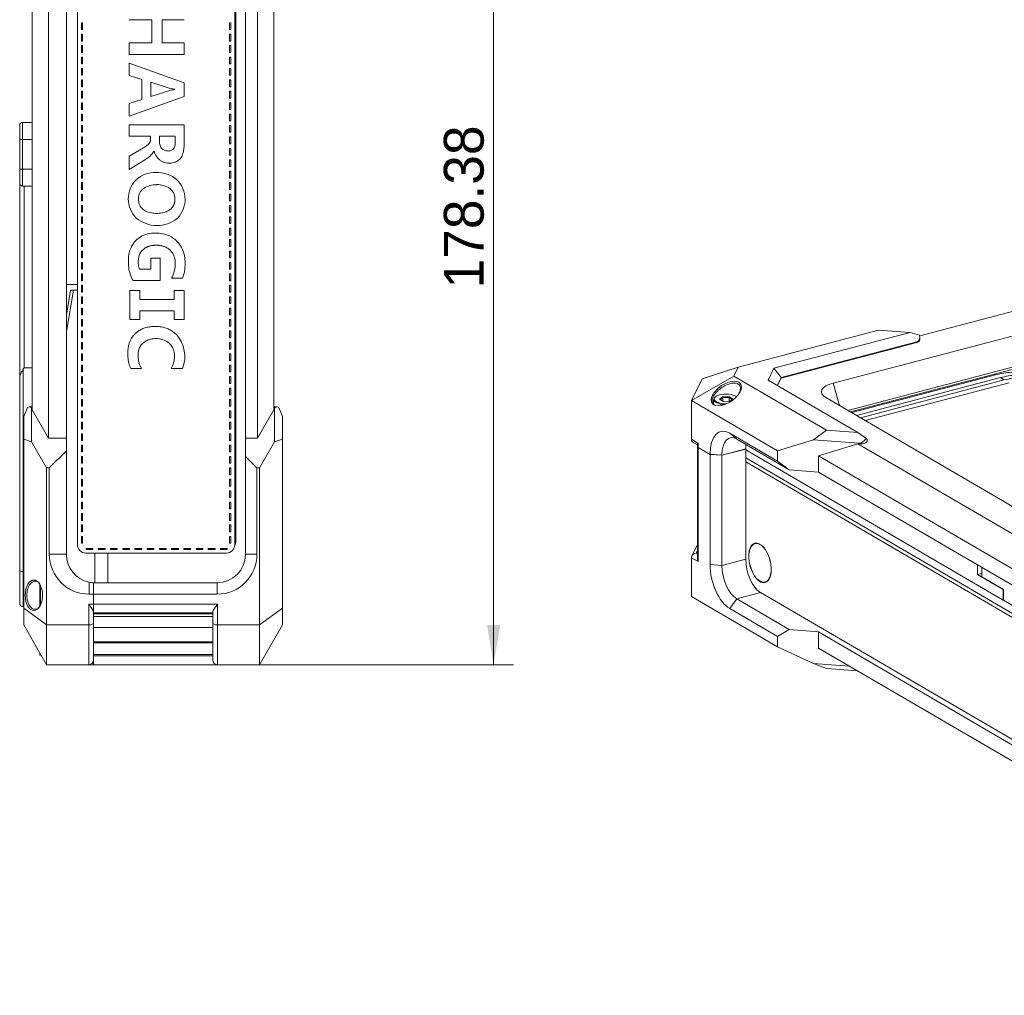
# Model space of a CAD drawing. Header units: millimetres. Extents: x 0 to 841, y 0 to 594.
# Tile 13 of 19: x 398 to 571, y 250 to 422. Entities that reach past the tile are written whole.
import ezdxf

# ---------------------------------------------------------------- set-up
doc = ezdxf.new("R2010")
doc.units = ezdxf.units.MM
doc.layers.get('0').update_dxf_attribs({"lineweight": 18})
for name, color, linetype, lineweight in [('30MM销_', 7, 'Continuous', 18), ('Default', 7, 'Continuous', 18), ('主壳R2R2鍑_PAR_1', 7, 'Continuous', 18), ('手带PX2_', 7, 'Continuous', 18), ('支撑板鏉块弶_閺俖', 7, 'Continuous', 18), ('支架固鍥哄畾鏉_', 7, 'Continuous', 18), ('正面保淇1', 7, 'Continuous', 18), ('电池仓3', 7, 'Continuous', 18), ('背部螺母-数E_J(UP溇_', 7, 'Continuous', 18), ('背面D', 7, 'Continuous', 18)]:
    doc.layers.add(name, color=color, linetype=linetype, lineweight=lineweight)
doc.styles.add('SEACAD_Arial', font='txt', dxfattribs={"width": 0.7})
doc.dimstyles.new('国标', dxfattribs={"dimtxt": 7, "dimasz": 7, "dimexe": 3.5, "dimexo": 0, "dimgap": 1.75, "dimtad": 1, "dimdsep": 46, "dimtxsty": 'SEACAD_Arial', "dimblk": '_CAXARROW', "dimcen": 3.5, "dimdle": 14, "dimadec": 1, "dimazin": 0, "dimtfac": 0.5, "dimtdec": 3, "dimtmove": 0, "dimatfit": 3, "dimfxl": 1, "dimtolj": 1, "dimarcsym": 0})

# ---------------------------------------------------------------- blocks, each defined once
blk = doc.blocks.new('SE4')
at = {"layer": '30MM销_', "color": 7, "linetype": 'Continuous'}
for p, q in [((431.8, 315.06), (410.8, 315.06)), ((410.8, 312.56), (431.8, 312.56))]:
    blk.add_line(p, q, dxfattribs=at)
at = {"layer": '主壳R2R2鍑_PAR_1', "color": 7, "linetype": 'Continuous'}
for p, q in [((435.85, 465.22), (435.85, 330.22)), ((406.05, 375.31), (408.05, 375.31)), ((435.85, 330.22), (435.67, 330.22)), ((413.35, 322.92), (413.35, 328.15))]:
    blk.add_line(p, q, dxfattribs=at)
blk.add_arc((434.05, 330.22), 1.8, 334.1724, 360, dxfattribs=at)
at = {"layer": '手带PX2_', "color": 7, "linetype": 'Continuous'}
for p, q in [((407.99, 329.65), (407.99, 468.02)), ((435.67, 468.02), (435.67, 329.65)), ((408.9, 421.31), (408.69, 421.31)), ((408.69, 421.31), (408.69, 420.11)), ((408.9, 420.11), (408.9, 421.31)), ((417.12, 421.86), (421.1, 421.86)), ((421.1, 421.86), (421.1, 417.79)), ((422.87, 417.79), (422.87, 421.86)), ((422.87, 421.86), (426.76, 421.86)), ((434.97, 421.31), (434.76, 421.31)), ((434.76, 421.31), (434.76, 420.11)), ((434.97, 420.11), (434.97, 421.31)), ((408.69, 420.11), (408.9, 420.11)), ((408.9, 419.3), (408.69, 419.3)), ((408.69, 419.3), (408.69, 418.11)), ((408.9, 418.11), (408.9, 419.3)), ((434.76, 420.11), (434.97, 420.11)), ((434.97, 419.3), (434.76, 419.3)), ((434.76, 419.3), (434.76, 418.11)), ((434.97, 418.11), (434.97, 419.3)), ((408.69, 418.11), (408.9, 418.11)), ((408.9, 417.3), (408.69, 417.3)), ((408.69, 417.3), (408.69, 416.1)), ((408.9, 416.1), (408.9, 417.3)), ((417.12, 417.79), (417.12, 415.76)), ((421.1, 417.79), (417.12, 417.79)), ((426.76, 417.79), (422.87, 417.79)), ((426.76, 415.76), (426.76, 417.79)), ((434.76, 418.11), (434.97, 418.11)), ((434.97, 417.3), (434.76, 417.3)), ((434.76, 417.3), (434.76, 416.1)), ((434.97, 416.1), (434.97, 417.3)), ((408.69, 416.1), (408.9, 416.1)), ((417.12, 415.76), (426.76, 415.76)), ((434.76, 416.1), (434.97, 416.1)), ((408.9, 415.29), (408.69, 415.29)), ((408.69, 415.29), (408.69, 414.1)), ((408.69, 414.1), (408.9, 414.1)), ((408.9, 414.1), (408.9, 415.29)), ((426.76, 410.74), (417.12, 414.24)), ((417.12, 414.24), (417.12, 412.03)), ((434.97, 415.29), (434.76, 415.29)), ((434.76, 415.29), (434.76, 414.1)), ((434.76, 414.1), (434.97, 414.1)), ((434.97, 414.1), (434.97, 415.29)), ((408.9, 413.29), (408.69, 413.29)), ((408.69, 413.29), (408.69, 412.09)), ((408.69, 412.09), (408.9, 412.09)), ((408.9, 412.09), (408.9, 413.29)), ((417.12, 412.03), (419.33, 411.33)), ((434.97, 413.29), (434.76, 413.29)), ((434.76, 413.29), (434.76, 412.09)), ((434.76, 412.09), (434.97, 412.09)), ((434.97, 412.09), (434.97, 413.29)), ((408.9, 411.28), (408.69, 411.28)), ((408.69, 411.28), (408.69, 410.09)), ((408.9, 410.09), (408.9, 411.28)), ((419.33, 411.33), (419.33, 407.86)), ((420.92, 410.88), (424.29, 409.79)), ((420.92, 408.34), (420.92, 410.88)), ((426.76, 408.35), (426.76, 410.74)), ((434.97, 411.28), (434.76, 411.28)), ((434.76, 411.28), (434.76, 410.09)), ((434.97, 410.09), (434.97, 411.28)), ((408.69, 410.09), (408.9, 410.09)), ((408.9, 409.28), (408.69, 409.28)), ((408.69, 409.28), (408.69, 408.08)), ((408.9, 408.08), (408.9, 409.28)), ((424.26, 409.42), (420.92, 408.34)), ((425.1, 409.63), (425.1, 409.57)), ((434.76, 410.09), (434.97, 410.09)), ((434.97, 409.28), (434.76, 409.28)), ((434.76, 409.28), (434.76, 408.08)), ((434.97, 408.08), (434.97, 409.28)), ((408.69, 408.08), (408.9, 408.08)), ((408.9, 407.27), (408.69, 407.27)), ((408.69, 407.27), (408.69, 406.08)), ((408.9, 406.08), (408.9, 407.27)), ((417.12, 404.92), (426.76, 408.35)), ((419.33, 407.86), (417.12, 407.14)), ((417.12, 407.14), (417.12, 404.92)), ((434.76, 408.08), (434.97, 408.08)), ((434.97, 407.27), (434.76, 407.27)), ((434.76, 407.27), (434.76, 406.08)), ((434.97, 406.08), (434.97, 407.27)), ((408.69, 406.08), (408.9, 406.08)), ((408.9, 405.27), (408.69, 405.27)), ((408.69, 405.27), (408.69, 404.07)), ((408.9, 404.07), (408.9, 405.27)), ((434.76, 406.08), (434.97, 406.08)), ((434.97, 405.27), (434.76, 405.27)), ((434.76, 405.27), (434.76, 404.07)), ((434.97, 404.07), (434.97, 405.27)), ((408.69, 404.07), (408.9, 404.07)), ((417.12, 403.4), (417.12, 401.37)), ((426.76, 403.4), (417.12, 403.4)), ((426.76, 400.05), (426.76, 403.4)), ((434.76, 404.07), (434.97, 404.07)), ((408.9, 403.26), (408.69, 403.26)), ((408.69, 403.26), (408.69, 402.07)), ((408.69, 402.07), (408.9, 402.07)), ((408.9, 402.07), (408.9, 403.26)), ((434.97, 403.26), (434.76, 403.26)), ((434.76, 403.26), (434.76, 402.07)), ((434.76, 402.07), (434.97, 402.07)), ((434.97, 402.07), (434.97, 403.26)), ((408.9, 401.26), (408.69, 401.26)), ((408.69, 401.26), (408.69, 400.06)), ((408.69, 400.06), (408.9, 400.06)), ((408.9, 400.06), (408.9, 401.26)), ((417.12, 401.37), (420.86, 401.37)), ((420.86, 401.37), (420.86, 400.75)), ((422.42, 401.37), (425.2, 401.37)), ((422.42, 400.37), (422.42, 401.37)), ((425.2, 401.37), (425.2, 400.33)), ((434.97, 401.26), (434.76, 401.26)), ((434.76, 401.26), (434.76, 400.06)), ((434.76, 400.06), (434.97, 400.06)), ((434.97, 400.06), (434.97, 401.26)), ((408.9, 399.25), (408.69, 399.25)), ((408.69, 399.25), (408.69, 398.06)), ((408.9, 398.06), (408.9, 399.25)), ((419.63, 399.36), (417.12, 397.87)), ((421.45, 398.78), (421.47, 398.78)), ((434.97, 399.25), (434.76, 399.25)), ((434.76, 399.25), (434.76, 398.06)), ((434.97, 398.06), (434.97, 399.25)), ((408.69, 398.06), (408.9, 398.06)), ((408.9, 397.25), (408.69, 397.25)), ((408.69, 397.25), (408.69, 396.05)), ((408.9, 396.05), (408.9, 397.25)), ((417.12, 397.87), (417.12, 395.52)), ((417.12, 395.52), (419.98, 397.32)), ((434.76, 398.06), (434.97, 398.06)), ((434.97, 397.25), (434.76, 397.25)), ((434.76, 397.25), (434.76, 396.05)), ((434.97, 396.05), (434.97, 397.25)), ((408.69, 396.05), (408.9, 396.05)), ((408.9, 395.24), (408.69, 395.24)), ((408.69, 395.24), (408.69, 394.04)), ((408.9, 394.04), (408.9, 395.24)), ((434.76, 396.05), (434.97, 396.05)), ((434.97, 395.24), (434.76, 395.24)), ((434.76, 395.24), (434.76, 394.04)), ((434.97, 394.04), (434.97, 395.24)), ((408.69, 394.04), (408.9, 394.04)), ((408.9, 393.24), (408.69, 393.24)), ((408.69, 393.24), (408.69, 392.04)), ((408.9, 392.04), (408.9, 393.24)), ((434.76, 394.04), (434.97, 394.04)), ((434.97, 393.24), (434.76, 393.24)), ((434.76, 393.24), (434.76, 392.04)), ((434.97, 392.04), (434.97, 393.24)), ((408.69, 392.04), (408.9, 392.04)), ((408.9, 391.23), (408.69, 391.23)), ((408.69, 391.23), (408.69, 390.03)), ((408.9, 390.03), (408.9, 391.23)), ((434.76, 392.04), (434.97, 392.04)), ((434.97, 391.23), (434.76, 391.23)), ((434.76, 391.23), (434.76, 390.03)), ((434.97, 390.03), (434.97, 391.23)), ((408.69, 390.03), (408.9, 390.03)), ((434.76, 390.03), (434.97, 390.03)), ((408.9, 389.23), (408.69, 389.23)), ((408.69, 389.23), (408.69, 388.03)), ((408.69, 388.03), (408.9, 388.03)), ((408.9, 388.03), (408.9, 389.23)), ((434.97, 389.23), (434.76, 389.23)), ((434.76, 389.23), (434.76, 388.03)), ((434.76, 388.03), (434.97, 388.03)), ((434.97, 388.03), (434.97, 389.23)), ((408.9, 387.22), (408.69, 387.22)), ((408.69, 387.22), (408.69, 386.02)), ((408.69, 386.02), (408.9, 386.02)), ((408.9, 386.02), (408.9, 387.22)), ((434.97, 387.22), (434.76, 387.22)), ((434.76, 387.22), (434.76, 386.02)), ((434.76, 386.02), (434.97, 386.02)), ((434.97, 386.02), (434.97, 387.22)), ((408.9, 385.22), (408.69, 385.22)), ((408.69, 385.22), (408.69, 384.02)), ((408.9, 384.02), (408.9, 385.22)), ((434.97, 385.22), (434.76, 385.22)), ((434.76, 385.22), (434.76, 384.02)), ((434.97, 384.02), (434.97, 385.22)), ((408.69, 384.02), (408.9, 384.02)), ((408.9, 383.21), (408.69, 383.21)), ((408.69, 383.21), (408.69, 382.01)), ((408.9, 382.01), (408.9, 383.21)), ((434.76, 384.02), (434.97, 384.02)), ((434.97, 383.21), (434.76, 383.21)), ((434.76, 383.21), (434.76, 382.01)), ((434.97, 382.01), (434.97, 383.21)), ((408.69, 382.01), (408.9, 382.01)), ((408.9, 381.21), (408.69, 381.21)), ((408.69, 381.21), (408.69, 380.01)), ((408.9, 380.01), (408.9, 381.21)), ((434.76, 382.01), (434.97, 382.01)), ((434.97, 381.21), (434.76, 381.21)), ((434.76, 381.21), (434.76, 380.01)), ((434.97, 380.01), (434.97, 381.21)), ((408.69, 380.01), (408.9, 380.01)), ((408.9, 379.2), (408.69, 379.2)), ((408.69, 379.2), (408.69, 378)), ((408.9, 378), (408.9, 379.2)), ((420.91, 379.97), (420.91, 378.04)), ((422.56, 379.97), (420.91, 379.97)), ((422.56, 376.01), (422.56, 379.97)), ((434.76, 380.01), (434.97, 380.01)), ((434.97, 379.2), (434.76, 379.2)), ((434.76, 379.2), (434.76, 378)), ((434.97, 378), (434.97, 379.2)), ((408.69, 378), (408.9, 378)), ((420.91, 378.04), (418.93, 378.04)), ((434.76, 378), (434.97, 378)), ((408.9, 377.19), (408.69, 377.19)), ((408.69, 377.19), (408.69, 376)), ((408.69, 376), (408.9, 376)), ((408.9, 376), (408.9, 377.19)), ((417.77, 376.01), (422.56, 376.01)), ((424.54, 376.42), (426.49, 376.42)), ((434.97, 377.19), (434.76, 377.19)), ((434.76, 377.19), (434.76, 376)), ((434.76, 376), (434.97, 376)), ((434.97, 376), (434.97, 377.19)), ((408.9, 375.19), (408.69, 375.19)), ((408.69, 375.19), (408.69, 373.99)), ((408.69, 373.99), (408.9, 373.99)), ((408.9, 373.99), (408.9, 375.19)), ((417.22, 374.28), (417.22, 369.19)), ((418.96, 374.28), (417.22, 374.28)), ((418.96, 372.71), (418.96, 374.28)), ((425.01, 374.28), (425.01, 372.71)), ((426.74, 374.28), (425.01, 374.28)), ((426.74, 369.19), (426.74, 374.28)), ((434.97, 375.19), (434.76, 375.19)), ((434.76, 375.19), (434.76, 373.99)), ((434.76, 373.99), (434.97, 373.99)), ((434.97, 373.99), (434.97, 375.19)), ((408.9, 373.18), (408.69, 373.18)), ((408.69, 373.18), (408.69, 371.99)), ((408.9, 371.99), (408.9, 373.18)), ((425.01, 372.71), (418.96, 372.71)), ((434.97, 373.18), (434.76, 373.18)), ((434.76, 373.18), (434.76, 371.99)), ((434.97, 371.99), (434.97, 373.18)), ((408.69, 371.99), (408.9, 371.99)), ((408.9, 371.18), (408.69, 371.18)), ((408.69, 371.18), (408.69, 369.98)), ((408.9, 369.98), (408.9, 371.18)), ((418.96, 370.68), (425.01, 370.68)), ((418.96, 369.19), (418.96, 370.68)), ((425.01, 370.68), (425.01, 369.19)), ((434.76, 371.99), (434.97, 371.99)), ((434.97, 371.18), (434.76, 371.18)), ((434.76, 371.18), (434.76, 369.98)), ((434.97, 369.98), (434.97, 371.18)), ((408.69, 369.98), (408.9, 369.98)), ((408.9, 369.17), (408.69, 369.17)), ((408.69, 369.17), (408.69, 367.98)), ((408.9, 367.98), (408.9, 369.17)), ((417.22, 369.19), (418.96, 369.19)), ((425.01, 369.19), (426.74, 369.19)), ((434.76, 369.98), (434.97, 369.98)), ((434.97, 369.17), (434.76, 369.17)), ((434.76, 369.17), (434.76, 367.98)), ((434.97, 367.98), (434.97, 369.17)), ((408.69, 367.98), (408.9, 367.98)), ((408.9, 367.17), (408.69, 367.17)), ((408.69, 367.17), (408.69, 365.97)), ((408.9, 365.97), (408.9, 367.17)), ((434.76, 367.98), (434.97, 367.98)), ((434.97, 367.17), (434.76, 367.17)), ((434.76, 367.17), (434.76, 365.97)), ((434.97, 365.97), (434.97, 367.17)), ((408.69, 365.97), (408.9, 365.97)), ((434.76, 365.97), (434.97, 365.97)), ((408.9, 365.16), (408.69, 365.16)), ((408.69, 365.16), (408.69, 363.97)), ((408.69, 363.97), (408.9, 363.97)), ((408.9, 363.97), (408.9, 365.16)), ((434.97, 365.16), (434.76, 365.16)), ((434.76, 365.16), (434.76, 363.97)), ((434.76, 363.97), (434.97, 363.97)), ((434.97, 363.97), (434.97, 365.16)), ((408.9, 363.16), (408.69, 363.16)), ((408.69, 363.16), (408.69, 361.96)), ((408.69, 361.96), (408.9, 361.96)), ((408.9, 361.96), (408.9, 363.16)), ((434.97, 363.16), (434.76, 363.16)), ((434.76, 363.16), (434.76, 361.96)), ((434.76, 361.96), (434.97, 361.96)), ((434.97, 361.96), (434.97, 363.16)), ((408.9, 361.15), (408.69, 361.15)), ((408.69, 361.15), (408.69, 359.96)), ((408.9, 359.96), (408.9, 361.15)), ((417.38, 360.55), (419.27, 360.55)), ((424.49, 360.55), (426.47, 360.55)), ((434.97, 361.15), (434.76, 361.15)), ((434.76, 361.15), (434.76, 359.96)), ((434.97, 359.96), (434.97, 361.15)), ((408.69, 359.96), (408.9, 359.96)), ((408.9, 359.15), (408.69, 359.15)), ((408.69, 359.15), (408.69, 357.95)), ((408.9, 357.95), (408.9, 359.15)), ((434.76, 359.96), (434.97, 359.96)), ((434.97, 359.15), (434.76, 359.15)), ((434.76, 359.15), (434.76, 357.95)), ((434.97, 357.95), (434.97, 359.15)), ((408.69, 357.95), (408.9, 357.95)), ((408.9, 357.14), (408.69, 357.14)), ((408.69, 357.14), (408.69, 355.95)), ((408.9, 355.95), (408.9, 357.14)), ((434.76, 357.95), (434.97, 357.95)), ((434.97, 357.14), (434.76, 357.14)), ((434.76, 357.14), (434.76, 355.95)), ((434.97, 355.95), (434.97, 357.14)), ((408.69, 355.95), (408.9, 355.95)), ((408.9, 355.14), (408.69, 355.14)), ((408.69, 355.14), (408.69, 353.94)), ((408.9, 353.94), (408.9, 355.14)), ((434.76, 355.95), (434.97, 355.95)), ((434.97, 355.14), (434.76, 355.14)), ((434.76, 355.14), (434.76, 353.94)), ((434.97, 353.94), (434.97, 355.14)), ((408.69, 353.94), (408.9, 353.94)), ((408.9, 353.13), (408.69, 353.13)), ((408.69, 353.13), (408.69, 351.93)), ((408.9, 351.93), (408.9, 353.13)), ((434.76, 353.94), (434.97, 353.94)), ((434.97, 353.13), (434.76, 353.13)), ((434.76, 353.13), (434.76, 351.93)), ((434.97, 351.93), (434.97, 353.13)), ((408.69, 351.93), (408.9, 351.93)), ((434.76, 351.93), (434.97, 351.93)), ((408.9, 351.13), (408.69, 351.13)), ((408.69, 351.13), (408.69, 349.93)), ((408.69, 349.93), (408.9, 349.93)), ((408.9, 349.93), (408.9, 351.13)), ((434.97, 351.13), (434.76, 351.13)), ((434.76, 351.13), (434.76, 349.93)), ((434.76, 349.93), (434.97, 349.93)), ((434.97, 349.93), (434.97, 351.13)), ((408.9, 349.12), (408.69, 349.12)), ((408.69, 349.12), (408.69, 347.92)), ((408.69, 347.92), (408.9, 347.92)), ((408.9, 347.92), (408.9, 349.12)), ((434.97, 349.12), (434.76, 349.12)), ((434.76, 349.12), (434.76, 347.92)), ((434.76, 347.92), (434.97, 347.92)), ((434.97, 347.92), (434.97, 349.12)), ((408.9, 347.12), (408.69, 347.12)), ((408.69, 347.12), (408.69, 345.92)), ((408.9, 345.92), (408.9, 347.12)), ((434.97, 347.12), (434.76, 347.12)), ((434.76, 347.12), (434.76, 345.92)), ((434.97, 345.92), (434.97, 347.12)), ((408.69, 345.92), (408.9, 345.92)), ((408.9, 345.11), (408.69, 345.11)), ((408.69, 345.11), (408.69, 343.91)), ((408.9, 343.91), (408.9, 345.11)), ((434.76, 345.92), (434.97, 345.92)), ((434.97, 345.11), (434.76, 345.11)), ((434.76, 345.11), (434.76, 343.91)), ((434.97, 343.91), (434.97, 345.11)), ((408.69, 343.91), (408.9, 343.91)), ((408.9, 343.11), (408.69, 343.11)), ((408.69, 343.11), (408.69, 341.91)), ((408.9, 341.91), (408.9, 343.11)), ((434.76, 343.91), (434.97, 343.91)), ((434.97, 343.11), (434.76, 343.11)), ((434.76, 343.11), (434.76, 341.91)), ((434.97, 341.91), (434.97, 343.11)), ((408.69, 341.91), (408.9, 341.91)), ((408.9, 341.1), (408.69, 341.1)), ((408.69, 341.1), (408.69, 339.9)), ((408.9, 339.9), (408.9, 341.1)), ((434.76, 341.91), (434.97, 341.91)), ((434.97, 341.1), (434.76, 341.1)), ((434.76, 341.1), (434.76, 339.9)), ((434.97, 339.9), (434.97, 341.1)), ((408.69, 339.9), (408.9, 339.9)), ((434.76, 339.9), (434.97, 339.9)), ((408.9, 339.09), (408.69, 339.09)), ((408.69, 339.09), (408.69, 337.9)), ((408.69, 337.9), (408.9, 337.9)), ((408.9, 337.9), (408.9, 339.09)), ((434.97, 339.09), (434.76, 339.09)), ((434.76, 339.09), (434.76, 337.9)), ((434.76, 337.9), (434.97, 337.9)), ((434.97, 337.9), (434.97, 339.09)), ((408.9, 337.09), (408.69, 337.09)), ((408.69, 337.09), (408.69, 335.89)), ((408.69, 335.89), (408.9, 335.89)), ((408.9, 335.89), (408.9, 337.09)), ((434.97, 337.09), (434.76, 337.09)), ((434.76, 337.09), (434.76, 335.89)), ((434.76, 335.89), (434.97, 335.89)), ((434.97, 335.89), (434.97, 337.09)), ((408.9, 335.08), (408.69, 335.08)), ((408.69, 335.08), (408.69, 333.89)), ((408.9, 333.89), (408.9, 335.08)), ((434.97, 335.08), (434.76, 335.08)), ((434.76, 335.08), (434.76, 333.89)), ((434.97, 333.89), (434.97, 335.08)), ((408.69, 333.89), (408.9, 333.89)), ((408.9, 333.08), (408.69, 333.08)), ((408.69, 333.08), (408.69, 331.88)), ((408.9, 331.88), (408.9, 333.08)), ((434.76, 333.89), (434.97, 333.89)), ((434.97, 333.08), (434.76, 333.08)), ((434.76, 333.08), (434.76, 331.88)), ((434.97, 331.88), (434.97, 333.08)), ((408.69, 331.88), (408.9, 331.88)), ((408.9, 331.07), (408.69, 331.07)), ((408.69, 331.07), (408.69, 329.88)), ((408.9, 329.88), (408.9, 331.07)), ((434.76, 331.88), (434.97, 331.88)), ((434.97, 331.07), (434.76, 331.07)), ((434.76, 331.07), (434.76, 329.88)), ((434.97, 329.88), (434.97, 331.07)), ((408.69, 329.88), (408.9, 329.88)), ((409.51, 328.95), (409.51, 328.74)), ((410.71, 328.95), (409.51, 328.95)), ((410.71, 328.74), (410.71, 328.95)), ((411.66, 328.95), (411.66, 328.74)), ((412.85, 328.95), (411.66, 328.95)), ((412.85, 328.74), (412.85, 328.95)), ((413.81, 328.95), (413.81, 328.74)), ((415, 328.95), (413.81, 328.95)), ((415, 328.74), (415, 328.95)), ((415.96, 328.95), (415.96, 328.74)), ((417.15, 328.95), (415.96, 328.95)), ((417.15, 328.74), (417.15, 328.95)), ((418.1, 328.95), (418.1, 328.74)), ((419.3, 328.95), (418.1, 328.95)), ((419.3, 328.74), (419.3, 328.95)), ((420.25, 328.95), (420.25, 328.74)), ((421.45, 328.95), (420.25, 328.95)), ((421.45, 328.74), (421.45, 328.95)), ((422.4, 328.95), (422.4, 328.74)), ((423.6, 328.95), (422.4, 328.95)), ((423.6, 328.74), (423.6, 328.95)), ((424.55, 328.95), (424.55, 328.74)), ((425.75, 328.95), (424.55, 328.95)), ((425.75, 328.74), (425.75, 328.95)), ((426.7, 328.95), (426.7, 328.74)), ((427.9, 328.95), (426.7, 328.95)), ((427.9, 328.74), (427.9, 328.95)), ((428.85, 328.95), (428.85, 328.74)), ((430.05, 328.95), (428.85, 328.95)), ((430.05, 328.74), (430.05, 328.95)), ((431, 328.95), (431, 328.74)), ((432.19, 328.95), (431, 328.95)), ((432.19, 328.74), (432.19, 328.95)), ((433.15, 328.95), (433.15, 328.74)), ((434.34, 328.95), (433.15, 328.95)), ((434.34, 328.74), (434.34, 328.95)), ((434.76, 329.88), (434.97, 329.88)), ((434.17, 328.15), (409.49, 328.15)), ((409.51, 328.74), (410.71, 328.74)), ((411.66, 328.74), (412.85, 328.74)), ((413.81, 328.74), (415, 328.74)), ((415.96, 328.74), (417.15, 328.74)), ((418.1, 328.74), (419.3, 328.74)), ((420.25, 328.74), (421.45, 328.74)), ((422.4, 328.74), (423.6, 328.74)), ((424.55, 328.74), (425.75, 328.74)), ((426.7, 328.74), (427.9, 328.74)), ((428.85, 328.74), (430.05, 328.74)), ((431, 328.74), (432.19, 328.74)), ((433.15, 328.74), (434.34, 328.74))]:
    blk.add_line(p, q, dxfattribs=at)
for centre, radius, start, end in [((425.33, 405.83), 3.75, 93.4411, 106.524), ((425.4, 413.2), 3.58, 251.7921, 265.141), ((424.41, 399.54), 3.04, 194.3593, 229.9386), ((421.64, 390.06), 4.96, 88.0111, 132.2137), ((422.01, 389.73), 5.29, 48.7326, 92.175), ((421.71, 390.38), 4.77, 135.471, 225.2801), ((422.18, 390.3), 4.75, 315.1127, 45.6884), ((421.75, 389.14), 3.73, 87.3388, 124.8365), ((422.1, 389.16), 3.72, 54.6888, 92.7225), ((421.98, 391.38), 5.69, 230.3948, 308.8276), ((421.1, 362.67), 5.78, 338.462, 42.0914), ((409.49, 329.65), 1.5, 180.0037, 270), ((434.17, 329.65), 1.5, 270, 359.9959)]:
    blk.add_arc(centre, radius, start, end, dxfattribs=at)
for points, knots in [([(420.86, 400.75), (420.86, 400.64), (420.84, 400.53), (420.76, 400.32), (420.66, 400.13), (420.32, 399.8), (419.89, 399.52), (419.63, 399.36)], [0, 0, 0, 0, 0.485334, 0.485334, 0.970668, 1.456002, 1.941336, 1.941336, 1.941336, 1.941336]), ([(422.42, 400.37), (422.43, 400.23), (422.45, 399.96), (422.57, 399.58), (422.82, 399.21), (423.24, 398.88), (423.83, 398.76), (424.42, 398.8), (424.91, 399.12), (425.17, 399.67), (425.19, 400.09), (425.2, 400.33)], [0, 0, 0, 0, 0.420689, 0.806885, 1.181585, 1.760819, 2.362198, 2.967082, 3.480878, 4.037199, 4.746008, 4.746008, 4.746008, 4.746008]), ([(422.46, 397.21), (422.6, 397.11), (422.88, 396.92), (423.34, 396.74), (423.88, 396.64), (424.59, 396.64), (425.43, 396.84), (426.14, 397.44), (426.54, 398.23), (426.74, 399.11), (426.75, 399.73), (426.76, 400.05)], [0, 0, 0, 0, 0.522318, 1.011221, 1.484891, 2.151435, 3.147307, 3.998938, 4.849878, 5.7574, 6.715934, 6.715934, 6.715934, 6.715934]), ([(419.62, 392.2), (419.49, 392.09), (419.23, 391.86), (418.94, 391.44), (418.76, 390.96), (418.71, 390.43), (418.76, 389.8), (419, 389.09), (419.72, 388.28), (420.79, 387.89), (421.91, 387.8), (422.79, 387.88), (423.61, 388.07), (424.06, 388.35), (424.27, 388.48)], [0, 0, 0, 0, 0.533633, 1.034275, 1.530502, 2.051613, 2.623094, 3.4395, 4.241342, 5.807686, 6.698675, 7.628381, 8.458363, 9.2044, 9.2044, 9.2044, 9.2044]), ([(424.27, 388.48), (424.31, 388.51), (424.4, 388.57), (424.51, 388.68), (424.62, 388.79), (424.71, 388.91), (424.8, 389.03), (424.88, 389.16), (424.94, 389.29), (425, 389.43), (425.05, 389.57), (425.09, 389.72), (425.13, 389.94), (425.15, 390.22), (425.14, 390.56), (425.09, 390.89), (425, 391.2), (424.87, 391.48), (424.7, 391.74), (424.5, 391.98), (424.33, 392.12), (424.25, 392.19)], [0, 0, 0, 0, 0.159026, 0.314461, 0.467041, 0.617543, 0.766776, 0.91557, 1.064762, 1.215184, 1.367646, 1.522927, 1.681764, 2.020289, 2.365188, 2.700378, 3.017709, 3.326411, 3.634305, 3.947892, 4.273331, 4.273331, 4.273331, 4.273331]), ([(426.49, 376.42), (426.57, 376.66), (426.74, 377.15), (426.87, 377.96), (426.94, 378.93), (426.9, 380.06), (426.6, 381.29), (426, 382.41), (425.2, 383.25), (424.29, 383.85), (423.26, 384.24), (422.01, 384.4), (420.67, 384.33), (419.32, 383.94), (418.61, 383.35), (418.25, 383.05)], [0, 0, 0, 0, 0.753013, 1.563235, 2.437454, 3.678421, 4.969283, 6.20455, 7.446001, 8.39881, 9.469715, 10.740424, 12.134633, 13.489255, 14.881767, 14.881767, 14.881767, 14.881767]), ([(418.25, 383.05), (418.1, 382.88), (417.78, 382.52), (417.37, 381.8), (417.04, 380.81), (416.92, 379.62), (416.99, 378.36), (417.22, 377.13), (417.58, 376.38), (417.77, 376.01)], [0, 0, 0, 0, 0.646514, 1.454515, 2.466079, 3.759871, 5.012513, 6.253314, 7.498513, 7.498513, 7.498513, 7.498513]), ([(418.93, 378.04), (418.88, 378.16), (418.78, 378.41), (418.71, 378.81), (418.68, 379.27), (418.7, 380.03), (418.96, 380.85), (419.39, 381.31), (419.53, 381.45)], [0, 0, 0, 0, 0.392797, 0.797795, 1.210303, 1.782017, 3.08518, 3.677017, 3.677017, 3.677017, 3.677017]), ([(419.53, 381.45), (419.57, 381.49), (419.66, 381.56), (419.79, 381.66), (419.93, 381.76), (420.08, 381.84), (420.24, 381.92), (420.4, 381.98), (420.56, 382.04), (420.74, 382.09), (420.92, 382.14), (421.11, 382.17), (421.31, 382.2), (421.51, 382.22), (421.72, 382.23), (421.92, 382.23), (422.13, 382.22), (422.33, 382.21), (422.53, 382.19), (422.72, 382.15), (422.9, 382.11), (423.08, 382.06), (423.25, 382.01), (423.42, 381.94), (423.58, 381.87), (423.73, 381.78), (423.88, 381.69), (424.02, 381.59), (424.16, 381.49), (424.24, 381.41), (424.29, 381.37)], [0, 0, 0, 0, 0.167564, 0.335373, 0.503975, 0.673921, 0.845765, 1.020055, 1.197331, 1.378326, 1.5642, 1.756126, 1.955015, 2.159585, 2.367262, 2.57546, 2.781948, 2.985334, 3.184401, 3.378076, 3.566424, 3.750325, 3.930703, 4.108426, 4.284125, 4.458366, 4.631699, 4.804654, 4.977731, 5.151403, 5.151403, 5.151403, 5.151403]), ([(424.29, 381.37), (424.59, 381.08), (424.82, 380.75), (425.04, 380.2), (425.1, 380), (425.18, 379.58), (425.19, 379.38), (425.2, 378.88), (425.18, 378.61), (425.13, 378.12), (425.09, 377.88), (424.92, 377.2), (424.76, 376.79), (424.54, 376.42)], [0, 0, 0, 0, 1.326322, 1.326322, 1.989483, 1.989483, 2.652643, 2.652643, 3.315804, 3.315804, 3.978965, 3.978965, 5.305287, 5.305287, 5.305287, 5.305287]), ([(425.39, 366.55), (425.19, 366.72), (424.8, 367.06), (424.13, 367.46), (423.38, 367.75), (422.56, 367.92), (421.7, 367.98), (420.85, 367.94), (420.06, 367.78), (419.33, 367.52), (418.39, 366.98), (417.36, 365.89), (416.85, 364.23), (416.86, 362.74), (416.99, 361.54), (417.26, 360.87), (417.38, 360.55)], [0, 0, 0, 0, 0.777449, 1.551979, 2.340543, 3.177763, 4.062035, 4.918119, 5.722306, 6.48879, 7.243393, 8.95343, 10.851185, 12.289056, 13.438251, 14.449051, 14.449051, 14.449051, 14.449051]), ([(419.27, 360.55), (419.17, 360.74), (418.97, 361.12), (418.76, 361.75), (418.65, 362.44), (418.64, 363.17), (418.76, 363.91), (419.08, 364.58), (419.58, 365.13), (420.26, 365.56), (421.13, 365.82), (422.15, 365.85), (423.26, 365.65), (423.86, 365.21), (424.16, 364.98)], [0, 0, 0, 0, 0.636941, 1.292801, 1.982353, 2.730758, 3.481999, 4.20106, 4.938027, 5.695982, 6.574039, 7.640357, 8.749289, 9.860478, 9.860478, 9.860478, 9.860478]), ([(424.16, 364.98), (424.46, 364.7), (424.68, 364.37), (424.91, 363.82), (424.97, 363.63), (425.04, 363.2), (425.06, 362.96), (425.06, 362.32), (425.01, 361.95), (424.82, 361.22), (424.68, 360.88), (424.49, 360.55)], [0, 0, 0, 0, 1.19426, 1.19426, 1.791389, 1.791389, 2.388519, 2.388519, 3.582779, 3.582779, 4.777039, 4.777039, 4.777039, 4.777039])]:
    blk.add_open_spline(points, degree=3, knots=knots, dxfattribs=at)
blk.add_open_spline([(419.98, 397.32), (420.8, 397.86), (421.3, 398.34), (421.45, 398.78)], degree=3, dxfattribs=at)
at = {"layer": '支撑板鏉块弶_閺俖', "color": 7, "linetype": 'Continuous'}
for p, q in [((397.85, 393.12), (397.85, 358.99)), ((398.65, 392.62), (398.65, 360.71)), ((398.45, 324.93), (398.45, 360.49)), ((398.65, 360.71), (400.05, 360.71)), ((397.85, 358.99), (397.85, 324.99)), ((397.85, 324.99), (397.85, 319.32)), ((398.45, 324.93), (398.45, 318.72)), ((398.55, 324.93), (398.45, 324.93)), ((398.55, 318.72), (398.45, 318.72))]:
    blk.add_line(p, q, dxfattribs=at)
blk.add_arc((398.45, 319.32), 0.6, 180, 270, dxfattribs=at)
for centre, major_axis, ratio, end_param in [((398.65, 353.69), (0, -7.02), 0.113936, 3.394273), ((398.45, 324.99), (0.6, 0), 0.113203, 4.712389)]:
    blk.add_ellipse(centre, major_axis=major_axis, ratio=ratio, start_param=3.141593, end_param=end_param, dxfattribs=at)
blk.add_open_spline([(397.85, 358.99), (397.85, 359.03), (397.85, 359.09), (397.87, 359.19), (397.89, 359.28), (397.91, 359.36), (397.94, 359.44), (397.97, 359.51), (398, 359.58), (398.03, 359.64), (398.09, 359.77), (398.19, 359.96), (398.33, 360.22), (398.41, 360.4), (398.45, 360.49)], degree=3, knots=[0, 0, 0, 0, 0.118882, 0.230709, 0.335484, 0.433213, 0.523902, 0.607559, 0.684194, 0.753821, 0.816458, 1.096547, 1.366432, 1.627279, 1.627279, 1.627279, 1.627279], dxfattribs=at)
at = {"layer": '支架固鍥哄畾鏉_', "color": 7, "linetype": 'Continuous'}
for p, q in [((397.85, 403.32), (397.85, 400.82)), ((398.35, 403.82), (398.35, 400.82)), ((400.05, 403.82), (398.35, 403.82)), ((398.35, 400.82), (397.85, 400.82)), ((397.85, 400.82), (397.85, 395.62)), ((398.35, 400.82), (398.35, 395.62)), ((400.05, 400.82), (398.35, 400.82)), ((397.85, 395.62), (398.35, 395.62)), ((397.85, 395.62), (397.85, 393.12)), ((398.35, 395.62), (398.35, 392.62)), ((400.05, 395.62), (398.35, 395.62)), ((400.05, 392.62), (398.35, 392.62))]:
    blk.add_line(p, q, dxfattribs=at)
for centre, start, end in [((398.35, 403.32), 90, 180), ((398.35, 393.12), 180, 270)]:
    blk.add_arc(centre, 0.5, start, end, dxfattribs=at)
at = {"layer": '正面保淇1', "color": 7, "linetype": 'Continuous'}
for p, q in [((437.55, 447.12), (437.55, 348.31)), ((439.66, 348.31), (439.66, 447.12)), ((442.55, 442.12), (442.55, 353.31)), ((439.66, 348.31), (442.55, 353.31)), ((443, 353.81), (442.55, 353.81)), ((442.55, 353.45), (442.65, 353.45)), ((442.65, 353.45), (442.65, 347.7)), ((444.05, 352.12), (443.39, 353.71)), ((444.05, 348.14), (444.05, 352.12)), ((437.55, 348.31), (437.55, 345.12)), ((439.66, 348.31), (437.55, 348.31)), ((442.65, 347.7), (444.05, 348.14)), ((444.05, 318.43), (444.05, 348.14)), ((442.65, 347.7), (440.01, 343.12)), ((437.55, 345.12), (437.55, 327.92)), ((439.55, 343.12), (437.55, 345.12)), ((439.55, 343.12), (440.01, 343.12)), ((439.55, 327.92), (439.55, 343.12)), ((440.01, 343.12), (440.01, 315.53)), ((437.55, 327.92), (439.55, 327.92)), ((410.8, 320.92), (410.8, 322.92)), ((410.8, 322.92), (432.55, 322.92)), ((432.55, 322.92), (432.55, 320.92)), ((410.8, 320.92), (410.8, 319.15)), ((432.55, 320.92), (410.8, 320.92)), ((410.8, 317.82), (410.8, 319.15)), ((410.8, 319.15), (432.6, 319.15)), ((432.6, 319.15), (432.6, 315.53)), ((410.8, 317.65), (431.8, 317.65)), ((410.8, 317.45), (431.8, 317.45)), ((410.8, 317.02), (431.8, 317.02)), ((431.8, 317.82), (431.8, 315.86)), ((440.01, 315.53), (444.05, 318.43)), ((444.05, 315.53), (444.05, 318.43)), ((431.8, 315.86), (431.8, 309.33)), ((432.6, 315.53), (432.6, 308.53)), ((432.6, 315.53), (440.01, 315.53)), ((440.01, 315.53), (440.01, 308.53)), ((440.01, 308.53), (444.05, 315.53)), ((410.8, 312.34), (431.8, 312.34)), ((431.8, 310.3), (410.8, 310.3)), ((431.8, 310.06), (410.8, 310.06)), ((410.8, 309.33), (410.8, 308.53)), ((410.8, 308.53), (432.6, 308.53)), ((432.6, 308.53), (440.01, 308.53))]:
    blk.add_line(p, q, dxfattribs=at)
for centre, radius, start, end in [((432.55, 327.92), 5, 270, 0), ((432.55, 327.92), 7, 270, 0), ((432.6, 309.33), 0.8, 180, 270)]:
    blk.add_arc(centre, radius, start, end, dxfattribs=at)
for centre, major_axis, start_param, end_param in [((443.85, 352.61), (1.11, -1.11), 2.356194, 3.534292), ((432.6, 315.86), (-0.8, 0), 0, 1.570796)]:
    blk.add_ellipse(centre, major_axis=major_axis, ratio=0.414214, start_param=start_param, end_param=end_param, dxfattribs=at)
blk.add_open_spline([(432.6, 319.15), (432.52, 319.04), (432.38, 318.85), (432.21, 318.61), (432.03, 318.34), (431.85, 318.06), (431.82, 317.9), (431.8, 317.82)], degree=3, knots=[0, 0, 0, 0, 0.333412, 0.593857, 0.781426, 1.215598, 1.560454, 1.560454, 1.560454, 1.560454], dxfattribs=at)
at = {"layer": '电池仓3', "color": 7, "linetype": 'Continuous'}
for p, q in [((407.32, 374.31), (406.05, 367.08)), ((406.05, 369.96), (406.81, 374.31)), ((407.32, 374.31), (406.81, 374.31)), ((407.32, 374.31), (407.99, 374.31)), ((411.05, 328.15), (411.05, 322.92))]:
    blk.add_line(p, q, dxfattribs=at)
at = {"layer": '背部螺母-数E_J(UP溇_', "color": 7, "linetype": 'Continuous'}
for p, q in [((401.4, 322.67), (401.4, 318.78)), ((401.5, 322.48), (401.5, 318.99)), ((401.4, 310.59), (401.4, 310.28)), ((401.5, 310.42), (401.5, 310.18)), ((401.5, 310.18), (401.64, 310.18))]:
    blk.add_line(p, q, dxfattribs=at)
blk.add_arc((401.5, 310.28), 0.1, 180, 270, dxfattribs=at)
at = {"layer": '背面D', "color": 7, "linetype": 'Continuous'}
for p, q in [((402.94, 447.12), (402.94, 348.31)), ((406.05, 348.31), (406.05, 447.12)), ((400.05, 353.31), (400.05, 442.12)), ((398.55, 352.12), (399.21, 353.71)), ((400.05, 353.81), (399.6, 353.81)), ((400.05, 353.45), (399.95, 353.45)), ((399.95, 353.45), (399.95, 347.7)), ((402.94, 348.31), (400.05, 353.31)), ((398.55, 348.14), (398.55, 352.12)), ((398.55, 318.43), (398.55, 348.14)), ((399.95, 347.7), (398.55, 348.14)), ((402.94, 348.31), (406.05, 348.31)), ((406.05, 348.31), (406.05, 346.12)), ((399.95, 347.7), (402.59, 343.12)), ((403.05, 343.12), (406.05, 346.12)), ((406.05, 346.12), (406.05, 327.92)), ((403.05, 343.12), (402.59, 343.12)), ((402.59, 343.12), (402.59, 315.53)), ((403.05, 327.92), (403.05, 343.12)), ((406.05, 327.92), (403.05, 327.92)), ((410.05, 323.02), (410.05, 320.92)), ((410.8, 320.92), (410.8, 322.92)), ((410.8, 320.92), (410.05, 320.92)), ((410.8, 320.92), (410.8, 319.15)), ((410, 319.15), (410, 315.53)), ((410, 319.15), (410.8, 319.15)), ((410.8, 319.15), (410.8, 317.82)), ((398.55, 315.53), (398.55, 318.43)), ((402.59, 315.53), (398.55, 318.43)), ((410.8, 317.82), (410.8, 315.86)), ((402.59, 308.53), (398.55, 315.53)), ((402.59, 315.53), (402.59, 308.53)), ((410, 315.53), (402.59, 315.53)), ((410, 315.53), (410, 308.53)), ((410.8, 315.86), (410.8, 309.33)), ((410, 308.53), (402.59, 308.53)), ((410.8, 308.53), (410, 308.53)), ((410.8, 309.33), (410.8, 308.53))]:
    blk.add_line(p, q, dxfattribs=at)
for centre, radius, start, end in [((410.05, 327.92), 7, 180, 270), ((411.05, 327.92), 5, 180, 258.463), ((411.05, 327.92), 5, 258.463, 267.1637), ((410, 309.33), 0.8, 270, 360)]:
    blk.add_arc(centre, radius, start, end, dxfattribs=at)
for centre, major_axis, start_param, end_param in [((398.75, 352.61), (-1.11, -1.11), 2.748894, 3.926991), ((410, 315.86), (-0.8, 0), 1.570796, 3.141593)]:
    blk.add_ellipse(centre, major_axis=major_axis, ratio=0.414214, start_param=start_param, end_param=end_param, dxfattribs=at)
for points, knots in [([(398.81, 320.73), (398.81, 321.49), (399.01, 322.22), (399.59, 323.16), (399.97, 323.4), (400.71, 323.4), (401.09, 323.16), (401.67, 322.22), (401.87, 321.49), (401.87, 319.96), (401.67, 319.23), (401.09, 318.29), (400.71, 318.05), (399.97, 318.05), (399.59, 318.29), (399.01, 319.23), (398.81, 319.96), (398.81, 320.73)], [0, 0, 0, 0, 1.67204, 1.67204, 3.34408, 3.34408, 5.01612, 5.01612, 6.68816, 6.68816, 8.360201, 8.360201, 10.032241, 10.032241, 11.704281, 11.704281, 13.376321, 13.376321, 13.376321, 13.376321]), ([(401.18, 322.96), (401.15, 322.99), (400.95, 323.14), (400.57, 323.26), (400.04, 323.09), (399.63, 322.66), (399.38, 322.17), (399.22, 321.73), (399.13, 321.25), (399.12, 320.9), (399.11, 320.73)], [0, 0, 0, 0, 0.143351, 0.885166, 1.613191, 2.340141, 2.740458, 3.068331, 3.441528, 3.800651, 3.800651, 3.800651, 3.800651]), ([(399.11, 320.73), (399.11, 320.73), (399.11, 320.38), (399.2, 319.68), (399.56, 318.87), (400.04, 318.37), (400.57, 318.2), (400.95, 318.32), (401.14, 318.46), (401.17, 318.49)], [0, 0, 0, 0, 0.000076, 0.725321, 1.453111, 2.185076, 2.911939, 3.654238, 3.790428, 3.790428, 3.790428, 3.790428]), ([(410.8, 317.82), (410.79, 317.87), (410.78, 317.96), (410.68, 318.17), (410.52, 318.42), (410.29, 318.75), (410.11, 319), (410, 319.15)], [0, 0, 0, 0, 0.22137, 0.480557, 0.7812, 1.08938, 1.561333, 1.561333, 1.561333, 1.561333])]:
    blk.add_open_spline(points, degree=3, knots=knots, dxfattribs=at)
blk = doc.blocks.new('SE6')
at = {"layer": '主壳R2R2鍑_PAR_1', "color": 7, "linetype": 'Continuous'}
for p, q in [((544.12, 352.81), (569.4, 359.44)), ((570.24, 358.96), (544.95, 352.32)), ((545.65, 351.92), (570.93, 358.55)), ((569.4, 359.44), (569.16, 359.58)), ((570.24, 358.96), (570.93, 358.55)), ((571.77, 358.06), (546.48, 351.43)), ((525.48, 346.29), (525.48, 344.88)), ((570.73, 319.88), (525.48, 346.29)), ((648.76, 272.9), (525.48, 344.88)), ((525.48, 344.18), (648.99, 272.06)), ((527.47, 329.9), (527.11, 329.81)), ((566.21, 324.35), (566.21, 326.06)), ((566.21, 324.35), (566.96, 324.55)), ((570.73, 321.72), (566.21, 324.35)), ((528.88, 323.04), (529.24, 323.13)), ((570.78, 321.73), (570.73, 321.72)), ((570.73, 319.88), (570.73, 321.72)), ((570.78, 319.89), (570.73, 319.88))]:
    blk.add_line(p, q, dxfattribs=at)
for centre in [(569.4, 341.04), (570.24, 340.55), (570.93, 340.15)]:
    blk.add_ellipse(centre, major_axis=(10.08, 17.27), ratio=0.764351, start_param=0.477801, end_param=0.652334, dxfattribs=at)
for major_axis in [(0.91, -3.46), (0.89, -3.39)]:
    blk.add_ellipse((527.99, 326.42), major_axis=major_axis, ratio=0.512403, dxfattribs=at)
at = {"layer": '正面保淇1', "color": 7, "linetype": 'Continuous'}
for p, q in [((516.99, 346.88), (516.99, 327.25)), ((519.21, 345.48), (517.14, 346.69)), ((517.14, 326.63), (517.14, 346.69)), ((525.48, 346.42), (521.29, 345.32)), ((525.48, 327.05), (525.48, 346.42)), ((521.29, 345.32), (519.21, 345.48)), ((519.21, 345.48), (519.21, 326.11)), ((521.29, 325.95), (521.29, 345.32)), ((516.99, 329.59), (516.01, 327.65)), ((515.93, 327.33), (517.14, 326.63)), ((515.93, 327.33), (515.93, 320.52)), ((516.99, 328.55), (516.78, 328.14)), ((516.78, 328.14), (516.99, 328.02)), ((521.29, 325.95), (519.21, 326.11)), ((525.48, 327.05), (521.29, 325.95)), ((515.93, 320.52), (531.06, 311.69)), ((528.1, 321.19), (523.91, 320.09)), ((528.1, 321.19), (649.28, 250.44)), ((523.91, 320.09), (522.66, 318.39)), ((533.14, 314.71), (523.91, 320.09)), ((522.66, 318.39), (531.06, 313.49)), ((533.14, 314.71), (531.06, 313.49)), ((531.06, 313.49), (531.06, 311.69)), ((533.14, 314.71), (538.26, 314.31)), ((538.26, 314.31), (638.86, 255.57)), ((538.26, 311.45), (538.26, 314.31)), ((531.06, 311.69), (537.4, 308.76)), ((538.26, 311.45), (637.8, 253.32)), ((537.4, 308.76), (543.68, 308.28)), ((539.67, 307.86), (537.4, 308.76)), ((545.12, 307.44), (539.67, 307.86))]:
    blk.add_line(p, q, dxfattribs=at)
for centre, major_axis, ratio, start_param, end_param in [((517.89, 346.88), (0.9, 0), 0.391422, 3.141593, 3.73216), ((516.78, 327.4), (-0.824, -0.244), 0.847406, 4.46672, 6.037516), ((522.66, 324.09), (-1.57, 6), 0.512403, 1.097518, 2.668314), ((523.91, 324.42), (-1.19, 4.55), 0.512403, 1.097518, 2.668314), ((528.1, 325.52), (-1.19, 4.55), 0.512403, 1.097518, 2.668314)]:
    blk.add_ellipse(centre, major_axis=major_axis, ratio=ratio, start_param=start_param, end_param=end_param, dxfattribs=at)
blk.add_open_spline([(517.14, 326.63), (517.12, 326.67), (517.09, 326.74), (517.05, 326.85), (517.02, 326.96), (517.01, 327.05), (516.99, 327.13), (516.99, 327.2), (516.99, 327.24), (516.99, 327.26)], degree=3, knots=[0, 0, 0, 0, 0.1237953, 0.23797, 0.3425315, 0.4374895, 0.5228576, 0.5986547, 0.650144, 0.650144, 0.650144, 0.650144], dxfattribs=at)
at = {"layer": '电池仓3', "color": 7, "linetype": 'Continuous'}
for p, q in [((566.96, 325.62), (566.96, 323.96)), ((566.96, 323.96), (570.78, 321.73)), ((570.78, 321.73), (570.78, 319.84)), ((648.01, 274.75), (570.78, 319.84))]:
    blk.add_line(p, q, dxfattribs=at)
at = {"layer": '背部螺母-数E_J(UP溇_', "color": 7, "linetype": 'Continuous'}
for p, q in [((519.81, 355.11), (519.81, 354.3)), ((521.41, 355.6), (520.87, 355.18)), ((520.87, 355.18), (521.52, 354.79)), ((521.55, 354.8), (520.94, 355.16)), ((521.47, 355.47), (521.02, 355.12)), ((522.61, 355.62), (521.41, 355.6)), ((522.55, 355.49), (521.47, 355.47)), ((521.47, 354.84), (521.47, 355.47)), ((522.55, 354.82), (522.55, 355.49)), ((523.12, 355.15), (522.55, 355.49)), ((523.26, 355.23), (522.61, 355.62)), ((523.18, 355.2), (522.68, 354.82)), ((522.72, 354.81), (523.26, 355.23)), ((521.52, 354.79), (522.72, 354.81)), ((522.69, 354.82), (521.54, 354.8))]:
    blk.add_line(p, q, dxfattribs=at)
for centre, major_axis, ratio, start_param, end_param in [((522.06, 355.11), (2.25, 0), 0.391422, 3.141593, 4.593427), ((522.06, 355.21), (2.15, 0), 0.391422, 2.148976, 3.284222), ((522.06, 355.21), (2.15, 0), 0.391422, 3.284222, 4.711774), ((520.87, 355.09), (-0.115, -0.007), 0.797113, 4.004177, 4.665568), ((522.06, 355.21), (2.15, 0), 0.391422, 0.5702, 2.148976), ((521.41, 355.51), (0.0345, -0.0977), 0.540467, 0.991923, 2.56272), ((522.61, 355.53), (-0.0265, -0.0998), 0.450899, 3.673645, 5.244441), ((523.26, 355.14), (-0.115, -0.007), 0.797113, 4.665568, 5.420601), ((521.52, 354.7), (-0.0265, -0.0998), 0.450899, 3.270932, 3.673645), ((522.72, 354.72), (0.0345, -0.0977), 0.540467, 2.56272, 2.965433)]:
    blk.add_ellipse(centre, major_axis=major_axis, ratio=ratio, start_param=start_param, end_param=end_param, dxfattribs=at)
at = {"layer": '背面D', "color": 7, "linetype": 'Continuous'}
for p, q in [((540.83, 358), (652.96, 387.42)), ((556.06, 366.31), (628.63, 385.35)), ((654.44, 382.34), (543.43, 353.21)), ((543.88, 352.95), (654.44, 381.96)), ((524.15, 360.83), (548.83, 367.3)), ((548.83, 367.3), (554.36, 366.88)), ((554.36, 366.88), (530.44, 360.6)), ((531.7, 358.98), (555.54, 365.24)), ((554.36, 366.88), (556.05, 366.4)), ((555.54, 365.24), (555.54, 365.14)), ((556.07, 365.54), (556.07, 366.12)), ((531.7, 358.89), (555.54, 365.14)), ((517.85, 358.75), (524.15, 360.83)), ((523.36, 359.25), (524.15, 360.83)), ((530.44, 360.6), (529.4, 358.52)), ((530.44, 360.6), (531.7, 358.98)), ((515.93, 354.95), (523.36, 359.25)), ((517.85, 358.75), (515.93, 354.95)), ((539.67, 349.73), (523.36, 359.25)), ((529.4, 358.52), (545.19, 349.3)), ((531, 357.59), (531.7, 358.98)), ((531.04, 357.57), (531.7, 358.89)), ((531.7, 358.89), (531.7, 358.98)), ((541.97, 354.06), (540.83, 358)), ((515.93, 354.95), (531.06, 346.12)), ((515.93, 348.13), (515.93, 354.95)), ((591.58, 325.09), (539.56, 355.47)), ((539.67, 349.73), (537.4, 348.06)), ((545.19, 349.3), (539.67, 349.73)), ((517.14, 347.42), (515.93, 348.13)), ((523.91, 348.16), (522.66, 349.21)), ((531.06, 344.31), (522.66, 349.21)), ((523.91, 348.16), (533.14, 342.77)), ((531.06, 346.12), (537.4, 348.06)), ((537.4, 348.06), (545.39, 347.44)), ((545.19, 349.3), (546.62, 348.32)), ((546.83, 347.81), (546.83, 348.09)), ((516.26, 347.57), (516.99, 347.15)), ((516.99, 347.19), (516.99, 346.88)), ((517.14, 346.69), (517.14, 347.42)), ((517.14, 346.69), (519.21, 345.48)), ((525.48, 346.46), (521.29, 345.36)), ((525.48, 346.42), (521.29, 345.32)), ((525.48, 346.42), (525.48, 346.46)), ((545.2, 347.36), (538.26, 345.24)), ((545.2, 347.36), (640.19, 291.9)), ((545.2, 347.36), (545.39, 347.35)), ((545.39, 347.44), (545.39, 347.35)), ((521.29, 345.36), (519.21, 345.52)), ((519.21, 345.52), (519.21, 345.48)), ((521.29, 345.32), (519.21, 345.48)), ((521.29, 345.32), (521.29, 345.36)), ((531.06, 344.31), (531.06, 346.12)), ((638.18, 286.9), (538.26, 345.24)), ((538.26, 345.24), (538.26, 342.38)), ((531.06, 344.31), (533.14, 342.77)), ((533.14, 342.77), (538.26, 342.38)), ((637.54, 284.41), (538.26, 342.38))]:
    blk.add_line(p, q, dxfattribs=at)
for centre, major_axis, ratio, start_param, end_param in [((554.87, 366.73), (-0.82, 1.43), 0.6107, 2.977645, 4.155742), ((554.87, 365.54), (-1.2, 0), 0.391422, 2.161363, 3.141593), ((543.42, 356.49), (4.65, 0), 0.391422, 2.161363, 3.73216), ((522.66, 343.51), (1.57, -6), 0.512403, 2.668314, 4.23911), ((516.78, 348.2), (0.824, 0.244), 0.847406, 2.895924, 3.814386), ((523.91, 343.84), (1.19, -4.55), 0.512403, 2.668314, 4.23911), ((545.63, 349.01), (-0.37, -1.54), 0.739928, 0.116147, 1.294244), ((545.63, 349.01), (-1.2, 0.92), 0.076105, 3.200237, 3.787767), ((517.89, 346.88), (0.9, 0), 0.391422, 3.141593, 3.73216), ((528.1, 344.93), (1.19, -4.55), 0.512403, 4.057659, 4.23911), ((545.63, 347.81), (-1.2, 0), 0.391422, 1.375965, 3.141593)]:
    blk.add_ellipse(centre, major_axis=major_axis, ratio=ratio, start_param=start_param, end_param=end_param, dxfattribs=at)
for points, knots in [([(524.26, 358.16), (523.84, 358.41), (523.15, 358.39), (521.78, 357.94), (521.11, 357.53), (520.04, 356.57), (519.63, 356), (519.32, 354.94), (519.44, 354.44), (520.29, 353.95), (520.98, 353.97), (522.35, 354.42), (523.02, 354.83), (524.09, 355.79), (524.5, 356.36), (524.81, 357.42), (524.69, 357.92), (524.26, 358.16)], [0, 0, 0, 0, 1.849646, 1.849646, 3.699293, 3.699293, 5.548939, 5.548939, 7.398586, 7.398586, 9.248232, 9.248232, 11.097878, 11.097878, 12.947525, 12.947525, 14.797171, 14.797171, 14.797171, 14.797171]), ([(524.12, 357.85), (523.93, 357.96), (523.42, 358.08), (522.48, 357.88), (521.53, 357.44), (520.62, 356.76), (519.95, 356.02), (519.58, 355.22), (519.56, 354.58), (519.87, 354.19), (520.14, 354.08), (520.2, 354.05)], [0, 0, 0, 0, 0.844768, 1.693286, 2.562354, 3.413254, 4.471856, 5.173581, 6.072008, 6.874938, 7.12944, 7.12944, 7.12944, 7.12944]), ([(524.13, 355.95), (524.29, 356.19), (524.54, 356.69), (524.57, 357.4), (524.31, 357.74), (524.12, 357.85)], [0, 0, 0, 0, 0.687915, 1.413644, 2.129095, 2.129095, 2.129095, 2.129095]), ([(516.99, 347.19), (516.99, 347.19), (516.99, 347.21), (517, 347.26), (517.05, 347.33), (517.11, 347.39), (517.14, 347.42)], [0, 0, 0, 0, 0.0226067, 0.093446, 0.1811544, 0.2857657, 0.2857657, 0.2857657, 0.2857657])]:
    blk.add_open_spline(points, degree=3, knots=knots, dxfattribs=at)
blk = doc.blocks.new('*X25')
at = {"layer": 'Default', "linetype": 'Continuous'}
for points in [[(482.33, 479.91), (481.16, 486.91), (479.99, 479.91)], [(482.33, 315.53), (479.99, 315.53), (481.16, 308.53)]]:
    blk.add_hatch(color=7, dxfattribs=at).paths.add_polyline_path(points, flags=0)
at = {"layer": 'Default', "color": 7, "linetype": 'Continuous'}
for p, q in [((430.7, 486.91), (484.66, 486.91)), ((481.16, 486.91), (481.16, 308.53)), ((421.7, 308.53), (484.66, 308.53))]:
    blk.add_line(p, q, dxfattribs=at)
at = {"layer": 'Default', "color": 7, "linetype": 'Continuous', "insert": (472.41, 374.64), "char_height": 7, "width": 56.811, "attachment_point": 1, "rotation": 90, "style": 'SEACAD_Arial'}
blk.add_mtext('{\\W1;178.38}', dxfattribs=at)
blk = doc.blocks.new('_CAXARROW')
blk.add_hatch(color=0).paths.add_polyline_path([(0, 0), (-1, 0.125), (-1, -0.125)], flags=0)

msp = doc.modelspace()

# ---------------------------------------------------------------- block references
at = {"layer": 'Default'}
for name in ['SE4', 'SE6']:
    msp.add_blockref(name, (0, 0), dxfattribs=at)

# ---------------------------------------------------------------- dimensions: what is measured, and where the dimension line sits
at = {"layer": 'Default', "color": 7, "linetype": 'Continuous'}
dim = msp.add_linear_dim(base=(481.1596, 308.5264), p1=(430.6997, 486.9112), p2=(421.6997, 308.5264), angle=90, dimstyle='国标', override={"dimsah": 1}, dxfattribs=at)
dim.commit()
dim.dimension.update_dxf_attribs({"geometry": '*X25', "text_midpoint": (481.1596, 389.7032), "dimtype": 160})

doc.saveas('drawing.dxf')
